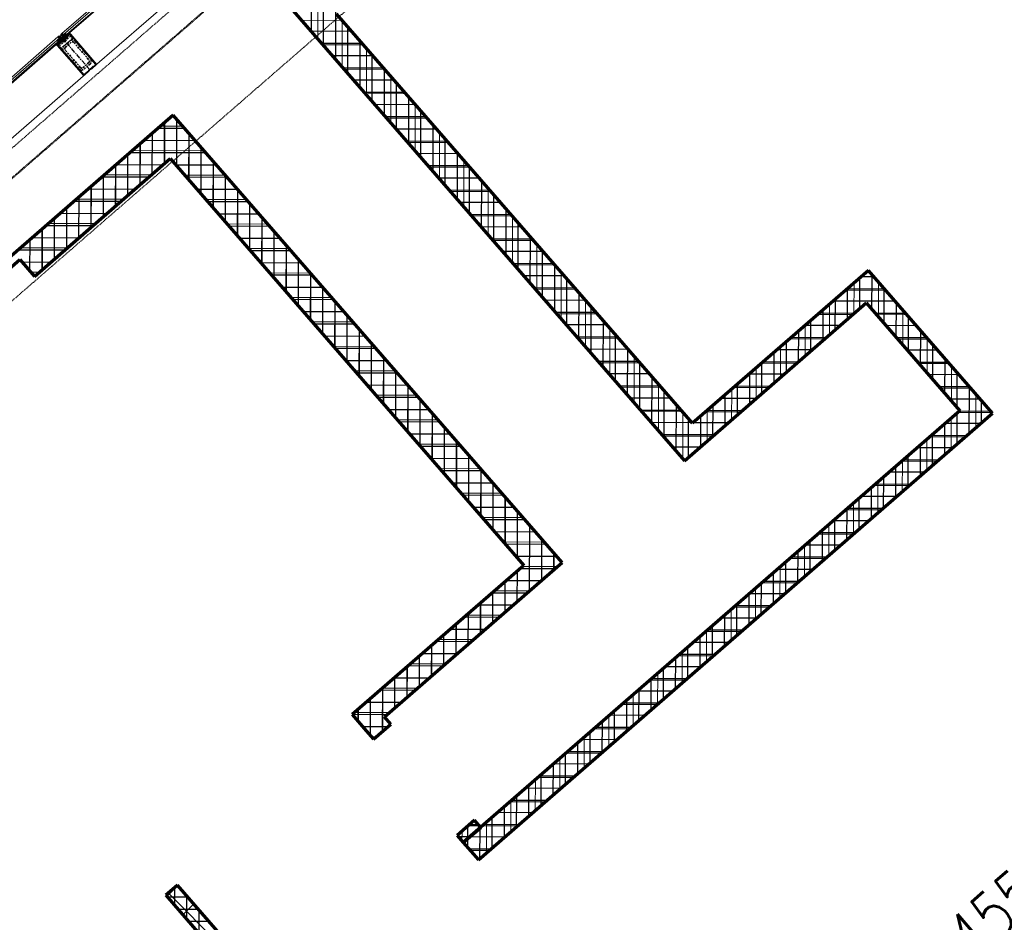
# Model space of a CAD drawing. Header units: millimetres. Extents: x 98667 to 994031, y -2704 to 533009.
# Tile 118 of 153: x 484224 to 490628, y 273657 to 279529. Entities that reach past the tile are written whole.
import ezdxf

# ---------------------------------------------------------------- set-up
doc = ezdxf.new("R2010")
doc.units = ezdxf.units.MM
for name, pattern in [('AP03000E0$0$CENTER', [50.8, 31.75, -6.35, 6.35, -6.35]), ('AP03000E0$0$HIDDEN', [9.525, 6.35, -3.175]), ('AP03000E0$0$HIDDENX2', [19.05, 12.7, -6.35])]:
    doc.linetypes.add(name, pattern=pattern)
for name, color, linetype, lineweight in [('A-WALL-FULL', 6, 'Continuous', 70), ('A-WALL-PATT', 5, 'Continuous', 15), ('AP03000E0$0$A-FLOR-EDGE', 1, 'AP03000E0$0$HIDDENX2', 15), ('AP03000E0$0$A-GLAZ-FULL-EXTR', 2, 'Continuous', 20), ('AP03000E0$0$A-GLAZ-MULL-EXTR', 3, 'Continuous', 35), ('AP03000E0$0$A-WALL-FNSH', 1, 'Continuous', 15)]:
    doc.layers.add(name, color=color, linetype=linetype, lineweight=lineweight)
doc.layers.add('A-WALL-PATT-50', color=5, linetype='Continuous')
doc.layers.add('A-XREF', color=7, linetype='Continuous')
doc.layers.add('AP03000E0$0$A-Slab Edge Guide', color=55, linetype='Continuous', lineweight=15, plot=False)
doc.styles.add('SOM-TEXT', font='SIMPLEX.shx', dxfattribs={"width": 0.8})

msp = doc.modelspace()

# ---------------------------------------------------------------- linework, layer by layer
at = {"color": 251, "linetype": 'AP03000E0$0$CENTER'}
msp.add_line((484682.1, 279201.4), (484485.3, 279427.8), dxfattribs=at)
at = {"layer": 'A-WALL-FULL', "color": 251, "linetype": 'ByBlock'}
for p, q in [((486002.5, 279586.8), (488547.3, 276659.2)), ((488600, 276903.5), (486284.6, 279567)), ((485221.4, 278907.8), (482644, 276667.4)), ((485221.4, 278907.8), (482644.1, 276667.4)), ((487751.6, 275997.2), (485221.4, 278907.8)), ((484319.2, 277858.5), (485201.6, 278625.7)), ((484324.8, 277863.4), (485201.7, 278625.7)), ((485201.6, 278625.7), (487502.4, 275979)), ((483933.5, 277715.4), (484224, 277968)), ((484224, 277968), (484319.2, 277858.5)), ((489743.5, 277897.4), (488600, 276903.5)), ((490550.4, 276968.6), (489743.5, 277897.4)), ((488547.3, 276659.2), (489728.4, 277686)), ((489728.4, 277686), (490338.8, 276983.5)), ((490338.8, 276983.5), (487108.8, 274175.7)), ((487207.2, 274062.5), (490550.4, 276968.6)), ((487502.4, 275979), (486385.3, 275007.8)), ((486596.8, 274993.2), (487751.6, 275997.2)), ((486385.3, 275007.8), (486477.6, 274901.8)), ((486637.2, 274946.8), (486596.8, 274993.2)), ((486524, 274848.4), (486637.2, 274946.8)), ((486477.6, 274901.8), (486524, 274848.4)), ((487181.7, 274320.4), (487068.5, 274222)), ((487222, 274274.1), (487181.7, 274320.4)), ((487068.5, 274222), (487108.8, 274175.7)), ((487108.8, 274175.7), (487222, 274274.1)), ((487108.8, 274175.7), (487207.2, 274062.5)), ((485250.3, 273897.9), (485174.8, 273832.3)), ((486446.7, 272521.5), (485250.3, 273897.9)), ((485174.8, 273832.3), (486128.7, 272734.9))]:
    msp.add_line(p, q, dxfattribs=at)
at = {"layer": 'A-WALL-PATT', "color": 251, "linetype": 'Continuous'}
for p, q in [((486162.1, 279403.1), (486163, 279726.4)), ((486321.6, 279524.5), (486055.9, 279525.3)), ((486320.3, 279221.1), (486321.2, 279525)), ((486459.9, 279365.4), (486194.3, 279366.1)), ((486478.6, 279039.1), (486479.4, 279342.9)), ((486598.2, 279206.3), (486332.6, 279207)), ((486636.8, 278857), (486637.7, 279160.9)), ((486736.6, 279047.1), (486470.9, 279047.9)), ((486795.1, 278675), (486795.9, 278978.9)), ((485284.2, 278835.6), (485138.7, 278836)), ((485166.8, 278595.4), (485167.6, 278861.1)), ((486874.9, 278888), (486609.3, 278888.7)), ((485325.3, 278483.4), (485326.1, 278787.3)), ((486953.3, 278492.9), (486954.2, 278796.8)), ((485007.7, 278457.1), (485008.4, 278722.7)), ((487013.2, 278728.9), (486747.6, 278729.6)), ((485422.5, 278676.4), (484956.7, 278677.7)), ((484848.6, 278318.8), (484849.3, 278584.4)), ((485483.5, 278301.4), (485484.4, 278605.3)), ((487111.6, 278310.9), (487112.4, 278614.8)), ((485078.5, 278518.6), (484774.6, 278519.5)), ((485560.9, 278517.3), (485295.2, 278518)), ((487151.6, 278569.8), (486885.9, 278570.5)), ((484689.5, 278180.4), (484690.2, 278446.1)), ((485641.8, 278119.4), (485642.6, 278423.3)), ((487289.9, 278410.6), (487024.2, 278411.4)), ((487269.8, 278128.8), (487270.7, 278432.7)), ((484896.5, 278360.4), (484592.6, 278361.2)), ((485699.2, 278358.2), (485433.6, 278358.9)), ((484530.3, 278042.1), (484531.1, 278307.7)), ((487428.2, 278251.5), (487162.6, 278252.2)), ((484714.4, 278202.1), (484410.5, 278203)), ((485837.5, 278199), (485571.9, 278199.8)), ((485800, 277937.3), (485800.9, 278241.2)), ((487428.1, 277946.8), (487428.9, 278250.7)), ((484371.2, 277903.8), (484371.9, 278169.4)), ((487566.6, 278092.4), (487300.9, 278093.1)), ((487586.3, 277764.7), (487587.2, 278068.6)), ((484532.4, 278043.9), (484228.5, 278044.7)), ((485975.9, 278039.9), (485710.2, 278040.6)), ((485958.3, 277755.3), (485959.1, 278059.2)), ((487704.9, 277933.2), (487439.2, 277934)), ((484350.3, 277885.6), (484295.5, 277885.8)), ((486114.2, 277880.8), (485848.5, 277881.5)), ((486116.5, 277573.2), (486117.4, 277877.1)), ((487744.6, 277582.7), (487745.4, 277886.6)), ((489649.7, 277617.6), (489650.2, 277816.3)), ((489808.4, 277594), (489809, 277821.9)), ((487843.2, 277774.1), (487577.6, 277774.8)), ((489855.4, 277768.5), (489596.1, 277769.3)), ((486252.5, 277721.6), (485986.9, 277722.4)), ((486274.8, 277391.2), (486275.6, 277695.1)), ((487902.8, 277400.6), (487903.7, 277704.5)), ((489490.6, 277479.3), (489491.1, 277678)), ((487981.6, 277615), (487715.9, 277615.7)), ((489966.6, 277411.8), (489967.3, 277639.8)), ((486390.9, 277562.5), (486125.2, 277563.2)), ((489641.3, 277610.4), (489414, 277611)), ((489993.7, 277609.4), (489794.5, 277610)), ((486433, 277209.1), (486433.9, 277513)), ((488061.1, 277218.6), (488061.9, 277522.5)), ((489331.4, 277340.9), (489332, 277539.7)), ((488119.9, 277455.8), (487854.2, 277456.6)), ((489459.3, 277452.1), (489231.9, 277452.8)), ((490131.9, 277450.3), (489932.7, 277450.8)), ((490124.9, 277229.7), (490125.5, 277457.7)), ((486529.2, 277403.4), (486263.5, 277404.1)), ((489172.3, 277202.6), (489172.8, 277401.4)), ((486591.3, 277027.1), (486592.1, 277331)), ((488258.2, 277296.7), (487992.5, 277297.4)), ((488219.3, 277036.5), (488220.2, 277340.5)), ((489277.3, 277293.9), (489049.9, 277294.5)), ((490270.2, 277291.1), (490071, 277291.7)), ((486667.5, 277244.2), (486401.9, 277245)), ((489013.2, 277064.2), (489013.7, 277263.1)), ((490283.1, 277047.6), (490283.7, 277275.5)), ((486749.5, 276845), (486750.4, 277149)), ((488396.5, 277137.6), (488130.9, 277138.3)), ((488377.6, 276854.5), (488378.4, 277158.4)), ((488854, 276925.9), (488854.6, 277124.8)), ((489095.3, 277135.6), (488867.8, 277136.3)), ((490408.4, 277132), (490209.3, 277132.6)), ((486805.9, 277085.1), (486540.2, 277085.8)), ((490441.4, 276873.9), (490442, 277093.4)), ((488534.9, 276978.4), (488269.2, 276979.2)), ((488535.8, 276672.4), (488536.7, 276976.4)), ((488913.3, 276977.4), (488685.7, 276978)), ((488694.9, 276787.5), (488695.4, 276986.5)), ((490546.7, 276972.9), (490327.3, 276973.5)), ((486944.2, 276926), (486678.5, 276926.7)), ((486907.8, 276663), (486908.6, 276966.9)), ((490282.3, 276735.6), (490282.8, 276934.8)), ((487066, 276480.9), (487066.9, 276784.9)), ((488731.3, 276819.1), (488407.5, 276820)), ((490123.1, 276597.2), (490123.7, 276796.5)), ((490373.2, 276814.6), (490145.3, 276815.2)), ((487082.5, 276766.9), (486816.9, 276767.6)), ((488549.2, 276660.9), (488545.9, 276660.9)), ((490191.2, 276656.4), (489963.2, 276657)), ((489964, 276458.9), (489964.5, 276658.1)), ((487220.9, 276607.7), (486955.2, 276608.5)), ((487224.3, 276298.9), (487225.1, 276602.8)), ((490009.1, 276498.1), (489781.2, 276498.7)), ((489804.9, 276320.6), (489805.4, 276519.8)), ((487359.2, 276448.6), (487093.5, 276449.3)), ((487382.5, 276116.9), (487383.4, 276420.8)), ((489827.1, 276339.9), (489599.1, 276340.5)), ((489645.7, 276182.2), (489646.3, 276381.5)), ((487497.5, 276289.5), (487231.9, 276290.2)), ((487540.4, 275813.6), (487541.6, 276238.7)), ((489486.6, 276043.9), (489487.2, 276243.1)), ((489645, 276181.6), (489417.1, 276182.2)), ((487635.9, 276130.3), (487370.2, 276131.1)), ((489327.5, 275905.6), (489328, 276104.8)), ((487699.6, 275951.9), (487699.9, 276056.7)), ((489463, 276023.4), (489235.1, 276024)), ((487721.9, 275971.3), (487494.3, 275972)), ((489168.3, 275767.2), (489168.9, 275966.5)), ((487381.3, 275675.2), (487381.9, 275874.2)), ((489009.2, 275628.9), (489009.8, 275828.1)), ((489280.9, 275865.1), (489053, 275865.7)), ((487539.9, 275813.1), (487312.3, 275813.7)), ((487222.2, 275536.9), (487222.7, 275735.9)), ((489098.9, 275706.9), (488871, 275707.5)), ((487357.9, 275654.8), (487130.3, 275655.5)), ((488850.1, 275490.6), (488850.6, 275689.8)), ((487063, 275398.5), (487063.6, 275597.5)), ((488916.8, 275548.6), (488688.9, 275549.3)), ((488690.9, 275352.3), (488691.5, 275551.5)), ((486903.9, 275260.2), (486904.5, 275459.2)), ((487175.8, 275496.6), (486948.2, 275497.2)), ((488734.8, 275390.4), (488506.9, 275391)), ((488531.8, 275213.9), (488532.4, 275413.1)), ((486744.8, 275121.8), (486745.3, 275320.8)), ((486993.8, 275338.3), (486766.2, 275339)), ((488372.7, 275075.6), (488373.2, 275274.8)), ((486811.8, 275180.1), (486584.2, 275180.7)), ((486585.4, 274901.8), (486586.2, 275182.4)), ((488552.8, 275232.1), (488324.8, 275232.8)), ((488213.5, 274937.3), (488214.1, 275136.5)), ((488370.7, 275073.9), (488142.8, 275074.5)), ((486629.8, 275021.8), (486402.2, 275022.5)), ((486426.8, 274960.1), (486427.1, 275044.1)), ((488054.4, 274798.9), (488055, 274998.2)), ((486541.2, 274863.3), (486510.9, 274863.4)), ((487895.3, 274660.6), (487895.8, 274859.8)), ((488188.7, 274915.6), (487960.8, 274916.3)), ((488006.6, 274757.4), (487778.7, 274758)), ((487736.1, 274522.3), (487736.7, 274721.5)), ((487577, 274383.9), (487577.6, 274583.2)), ((487824.6, 274599.1), (487596.7, 274599.8)), ((487642.5, 274440.9), (487414.6, 274441.5)), ((487417.9, 274245.6), (487418.4, 274444.8)), ((487213.9, 274283.3), (487139.3, 274283.5)), ((487460.5, 274282.6), (487232.6, 274283.3)), ((487258.8, 274107.3), (487259.3, 274306.5)), ((487100.2, 274185.5), (487100.4, 274249.7)), ((487278.4, 274124.4), (487153.1, 274124.7)), ((485180.8, 273825.3), (485251.9, 273896.1)), ((486003.2, 273031.7), (485192.1, 273847.3)), ((485285.2, 273705.3), (485356.3, 273776))]:
    msp.add_line(p, q, dxfattribs=at)
at = {"layer": 'A-WALL-PATT-50', "color": 251, "linetype": 'Continuous'}
for p, q in [((486278.8, 279268.9), (486280.4, 279828.4)), ((486199.7, 279359.9), (486200.8, 279759.2)), ((486120.6, 279450.9), (486121.2, 279690)), ((486357.9, 279177.9), (486358.8, 279481.7)), ((486383.8, 279452.9), (486118.2, 279453.6)), ((486453, 279373.3), (486187.4, 279374.1)), ((486437.1, 279086.8), (486437.9, 279390.7)), ((486522.2, 279293.8), (486256.5, 279294.5)), ((486516.2, 278995.8), (486517, 279299.7)), ((486591.3, 279214.2), (486325.7, 279214.9)), ((486595.3, 278904.8), (486596.1, 279208.7)), ((486660.5, 279134.6), (486394.9, 279135.4)), ((486674.4, 278813.8), (486675.3, 279117.7)), ((486729.7, 279055.1), (486464, 279055.8)), ((486753.6, 278722.7), (486754.4, 279026.6)), ((486798.8, 278975.5), (486533.2, 278976.2)), ((485227.8, 278900.5), (485213, 278900.5)), ((486868, 278895.9), (486602.4, 278896.7)), ((486832.7, 278631.7), (486833.5, 278935.6)), ((485165.7, 278594.4), (485166.4, 278860.1)), ((485245, 278575.8), (485245.9, 278879.7)), ((486911.8, 278540.7), (486912.6, 278844.6)), ((485086.1, 278525.3), (485086.9, 278790.9)), ((485296.9, 278820.9), (485121.9, 278821.4)), ((485324.1, 278484.8), (485325, 278788.6)), ((486937.2, 278816.4), (486671.5, 278817.1)), ((485006.6, 278456.1), (485007.3, 278721.7)), ((485366.1, 278741.3), (485030.9, 278742.3)), ((487006.3, 278736.8), (486740.7, 278737.5)), ((486990.9, 278449.7), (486991.8, 278753.6)), ((484927, 278386.9), (484927.7, 278652.6)), ((485435.3, 278661.8), (484939.9, 278663.1)), ((485403.3, 278393.7), (485404.1, 278697.6)), ((487075.5, 278657.2), (486809.9, 278658)), ((487070.1, 278358.6), (487070.9, 278662.5)), ((484847.4, 278317.8), (484848.2, 278583.4)), ((485152.8, 278583.2), (484848.9, 278584)), ((485504.4, 278582.2), (485238.8, 278582.9)), ((485482.4, 278302.7), (485483.2, 278606.6)), ((487144.7, 278577.7), (486879, 278578.4)), ((484767.9, 278248.6), (484768.6, 278514.2)), ((485561.5, 278211.7), (485562.4, 278515.6)), ((487149.2, 278267.6), (487150, 278571.5)), ((484688.3, 278179.4), (484689, 278445.1)), ((485061.7, 278504), (484757.8, 278504.9)), ((485573.6, 278502.6), (485308, 278503.4)), ((487213.8, 278498.1), (486948.2, 278498.8)), ((487228.3, 278176.6), (487229.1, 278480.5)), ((484970.7, 278424.9), (484666.8, 278425.8)), ((485642.8, 278423.1), (485377.1, 278423.8)), ((485640.6, 278120.7), (485641.5, 278424.6)), ((487283, 278418.6), (487017.3, 278419.3)), ((487307.4, 278085.6), (487308.3, 278389.5)), ((484879.7, 278345.8), (484575.8, 278346.6)), ((484608.7, 278110.3), (484609.5, 278375.9)), ((485711.9, 278343.5), (485446.3, 278344.2)), ((485719.8, 278029.6), (485720.6, 278333.5)), ((487352.2, 278339), (487086.5, 278339.7)), ((484788.7, 278266.7), (484484.8, 278267.5)), ((484529.2, 278041.1), (484529.9, 278306.7)), ((485781.1, 278263.9), (485515.5, 278264.7)), ((487421.3, 278259.4), (487155.7, 278260.2)), ((487386.6, 277994.6), (487387.4, 278298.5)), ((484697.6, 278187.6), (484393.8, 278188.4)), ((484449.6, 277971.9), (484450.3, 278237.6)), ((485798.9, 277938.6), (485799.7, 278242.5)), ((487465.7, 277903.5), (487466.5, 278207.4)), ((484370, 277902.8), (484370.8, 278168.4)), ((485850.3, 278184.4), (485584.6, 278185.1)), ((485878, 277847.6), (485878.9, 278151.5)), ((487490.5, 278179.9), (487224.8, 278180.6)), ((484290.6, 277891.3), (484291.2, 278099.2)), ((484606.6, 278108.4), (484302.7, 278109.3)), ((485919.4, 278104.8), (485653.8, 278105.5)), ((485957.1, 277756.6), (485958, 278060.5)), ((487559.7, 278100.3), (487294, 278101)), ((487544.8, 277812.5), (487545.6, 278116.4)), ((484515.6, 278029.3), (484211.7, 278030.1)), ((485988.6, 278025.2), (485723, 278026)), ((487628.8, 278020.7), (487363.2, 278021.5)), ((487623.9, 277721.5), (487624.8, 278025.4)), ((484424.6, 277950.2), (484239, 277950.7)), ((486057.8, 277945.7), (485792.1, 277946.4)), ((486036.3, 277665.6), (486037.1, 277969.5)), ((487698, 277941.2), (487432.3, 277941.9)), ((487703.1, 277630.5), (487703.9, 277934.4)), ((484333.6, 277871.1), (484308.2, 277871.1)), ((486115.4, 277574.5), (486116.2, 277878.4)), ((489766.8, 277641.8), (489767.5, 277869.7)), ((486126.9, 277866.1), (485861.3, 277866.8)), ((487767.2, 277861.6), (487501.5, 277862.3)), ((487782.2, 277539.4), (487783, 277843.3)), ((489687.5, 277650.5), (489688, 277849.2)), ((489779.4, 277856), (489696.2, 277856.3)), ((486196.1, 277786.5), (485930.5, 277787.3)), ((486194.5, 277483.5), (486195.4, 277787.4)), ((487836.3, 277782), (487570.7, 277782.8)), ((487861.3, 277448.4), (487862.1, 277752.3)), ((489848.5, 277776.5), (489605.2, 277777.1)), ((489607.9, 277581.3), (489608.5, 277780)), ((489846, 277550.7), (489846.6, 277778.7)), ((486265.3, 277707), (485999.6, 277707.7)), ((486273.6, 277392.5), (486274.5, 277696.4)), ((487905.5, 277702.5), (487639.8, 277703.2)), ((489917.6, 277696.9), (489514.1, 277698)), ((489528.4, 277512.2), (489528.9, 277710.9)), ((489925.1, 277459.6), (489925.7, 277687.6)), ((486334.4, 277627.4), (486068.8, 277628.1)), ((487974.7, 277622.9), (487709, 277623.6)), ((487940.4, 277357.4), (487941.3, 277661.3)), ((489650.4, 277618.3), (489423.1, 277618.9)), ((489448.8, 277443), (489449.3, 277641.7)), ((489986.8, 277617.3), (489787.6, 277617.9)), ((486403.6, 277547.8), (486138, 277548.6)), ((486352.8, 277301.5), (486353.6, 277605.4)), ((488019.6, 277266.4), (488020.4, 277570.3)), ((489369.2, 277373.8), (489369.8, 277572.6)), ((490004.2, 277368.6), (490004.8, 277596.5)), ((486431.9, 277210.4), (486432.7, 277514.4)), ((488043.8, 277543.3), (487778.2, 277544.1)), ((489289.7, 277304.6), (489290.2, 277503.4)), ((489559.4, 277539.1), (489332, 277539.8)), ((490055.9, 277537.8), (489856.7, 277538.3)), ((490083.3, 277277.5), (490084, 277505.5)), ((486472.8, 277468.3), (486207.1, 277469)), ((486511, 277119.4), (486511.9, 277423.3)), ((488113, 277463.8), (487847.3, 277464.5)), ((488098.7, 277175.3), (488099.5, 277479.3)), ((489210.1, 277235.5), (489210.6, 277434.3)), ((489468.4, 277460), (489241, 277460.6)), ((490125, 277458.2), (489925.8, 277458.8)), ((486541.9, 277388.7), (486276.3, 277389.4)), ((488182.2, 277384.2), (487916.5, 277384.9)), ((488177.8, 277084.3), (488178.6, 277388.2)), ((489130.5, 277166.3), (489131.1, 277365.1)), ((489377.4, 277380.9), (489150, 277381.5)), ((490194.2, 277378.6), (489995, 277379.2)), ((490162.5, 277186.4), (490163.1, 277414.4)), ((486611.1, 277309.1), (486345.4, 277309.9)), ((486590.1, 277028.4), (486591, 277332.3)), ((488251.3, 277304.6), (487985.7, 277305.4)), ((488256.9, 276993.3), (488257.8, 277297.2)), ((489051, 277097.1), (489051.5, 277296)), ((489286.4, 277301.8), (489058.9, 277302.4)), ((490263.3, 277299.1), (490064.1, 277299.6)), ((490241.6, 277095.4), (490242.2, 277323.3)), ((486680.3, 277229.6), (486414.6, 277230.3)), ((486669.3, 276937.4), (486670.1, 277241.3)), ((490320.7, 277004.3), (490321.3, 277232.3)), ((488320.5, 277225.1), (488054.8, 277225.8)), ((488336, 276902.3), (488336.9, 277206.2)), ((489195.4, 277222.6), (488967.9, 277223.3)), ((488971.4, 277027.9), (488971.9, 277226.8)), ((490332.4, 277219.5), (490133.2, 277220.1)), ((486749.4, 277150), (486483.8, 277150.7)), ((486748.4, 276846.4), (486749.2, 277150.3)), ((488389.7, 277145.5), (488124, 277146.2)), ((488415.2, 276811.3), (488416, 277115.2)), ((489104.4, 277143.5), (488876.9, 277144.2)), ((488891.8, 276958.8), (488892.4, 277157.6)), ((490401.6, 277139.9), (490202.4, 277140.5)), ((490399.6, 276837.6), (490400.5, 277141.2)), ((486818.6, 277070.5), (486552.9, 277071.2)), ((486827.5, 276755.3), (486828.4, 277059.2)), ((488458.8, 277065.9), (488193.1, 277066.7)), ((489013.4, 277064.4), (488785.8, 277065)), ((488812.3, 276889.6), (488812.8, 277088.5)), ((490470.7, 277060.4), (490271.5, 277060.9)), ((490479.2, 276906.8), (490479.6, 277050.1)), ((486887.8, 276990.9), (486622.1, 276991.6)), ((488528, 276986.4), (488262.3, 276987.1)), ((488494.3, 276720.2), (488495.1, 277024.1)), ((488922.3, 276985.3), (488694.8, 276985.9)), ((488732.7, 276820.4), (488733.2, 277019.3)), ((490539.8, 276980.8), (490336.4, 276981.4)), ((486956.9, 276911.3), (486691.3, 276912.1)), ((486906.6, 276664.3), (486907.5, 276968.2)), ((488597.1, 276906.8), (488331.5, 276907.5)), ((488573.6, 276682), (488574.3, 276933.1)), ((488653.1, 276751.2), (488653.7, 276950.2)), ((490320.1, 276768.4), (490320.6, 276967.7)), ((486985.8, 276573.3), (486986.6, 276877.2)), ((488831.3, 276906.2), (488603.7, 276906.8)), ((490240.5, 276699.3), (490241, 276898.5)), ((490473.3, 276901.6), (490245.4, 276902.3)), ((487026.1, 276831.8), (486760.4, 276832.5)), ((487064.9, 276482.3), (487065.7, 276786.2)), ((488740.3, 276827), (488400.6, 276828)), ((490382.3, 276822.5), (490154.4, 276823.1)), ((490160.9, 276630.1), (490161.5, 276829.3)), ((487095.3, 276752.2), (486829.6, 276752.9)), ((488649.3, 276747.9), (488469.8, 276748.4)), ((490291.2, 276743.4), (490063.3, 276744)), ((490081.4, 276560.9), (490081.9, 276760.2)), ((487164.4, 276672.6), (486898.8, 276673.4)), ((487144, 276391.2), (487144.8, 276695.2)), ((488558.3, 276668.8), (488539, 276668.8)), ((490200.2, 276664.3), (489972.3, 276664.9)), ((490001.8, 276491.8), (490002.3, 276691)), ((487233.6, 276593.1), (486967.9, 276593.8)), ((487223.1, 276300.2), (487224, 276604.1)), ((489922.2, 276422.6), (489922.8, 276621.8)), ((489842.7, 276353.4), (489843.2, 276552.7)), ((490109.2, 276585.1), (489881.3, 276585.8)), ((487302.8, 276513.5), (487037.1, 276514.2)), ((487302.3, 276209.2), (487303.1, 276513.1)), ((489763.1, 276284.3), (489763.6, 276483.5)), ((490018.2, 276506), (489790.3, 276506.6)), ((487371.9, 276433.9), (487106.3, 276434.7)), ((487381.4, 276118.2), (487382.2, 276422.1)), ((489683.5, 276215.1), (489684.1, 276414.3)), ((489927.2, 276426.9), (489699.2, 276427.5)), ((487441.1, 276354.4), (487175.4, 276355.1)), ((487460.5, 276027.1), (487461.3, 276331.1)), ((489604, 276145.9), (489604.5, 276345.2)), ((489836.1, 276347.8), (489608.2, 276348.4)), ((487510.3, 276274.8), (487244.6, 276275.5)), ((489745.1, 276268.6), (489517.2, 276269.3)), ((489524.4, 276076.8), (489525, 276276)), ((487539.3, 275812.6), (487540.5, 276240.1)), ((489444.8, 276007.6), (489445.4, 276206.8)), ((487579.4, 276195.2), (487313.8, 276196)), ((487618.9, 275881.7), (487619.6, 276149)), ((489654.1, 276189.5), (489426.2, 276190.1)), ((487648.6, 276115.7), (487382.9, 276116.4)), ((489563.1, 276110.4), (489335.2, 276111)), ((489365.3, 275938.4), (489365.8, 276137.7)), ((487717.8, 276036.1), (487452.1, 276036.8)), ((487698.4, 275950.9), (487698.7, 276058)), ((489472, 276031.3), (489244.1, 276031.9)), ((489285.7, 275869.3), (489286.3, 276068.5)), ((487705.1, 275956.8), (487477.5, 275957.4)), ((489381, 275952.1), (489153.1, 275952.8)), ((489206.1, 275800.1), (489206.7, 275999.3)), ((487459.7, 275743.4), (487460.3, 275942.4)), ((489126.6, 275730.9), (489127.1, 275930.2)), ((487380.2, 275674.2), (487380.7, 275873.2)), ((487614.1, 275877.6), (487386.5, 275878.3)), ((489047, 275661.8), (489047.6, 275861)), ((489290, 275873), (489062.1, 275873.6)), ((487523.1, 275798.5), (487295.5, 275799.1)), ((487300.6, 275605), (487301.1, 275804)), ((488967.4, 275592.6), (488968, 275791.8)), ((489199, 275793.9), (488971.1, 275794.5)), ((487432.1, 275719.4), (487204.5, 275720)), ((487221, 275535.9), (487221.6, 275734.9)), ((489108, 275714.8), (488880, 275715.4)), ((488887.9, 275523.4), (488888.4, 275722.7)), ((487341.1, 275640.3), (487113.5, 275640.9)), ((487141.5, 275466.7), (487142, 275665.7)), ((489016.9, 275635.6), (488789, 275636.3)), ((488808.3, 275454.3), (488808.9, 275653.5)), ((487061.9, 275397.5), (487062.4, 275596.5)), ((488728.7, 275385.1), (488729.3, 275584.3)), ((486982.3, 275328.4), (486982.9, 275527.3)), ((487250.1, 275561.1), (487022.5, 275561.8)), ((488649.2, 275315.9), (488649.7, 275515.2)), ((488925.9, 275556.5), (488698, 275557.1)), ((486902.8, 275259.2), (486903.3, 275458.2)), ((487159.1, 275482), (486931.5, 275482.6)), ((488569.6, 275246.8), (488570.2, 275446)), ((488834.9, 275477.4), (488607, 275478)), ((486823.2, 275190), (486823.7, 275389)), ((487068.1, 275402.9), (486840.5, 275403.5)), ((488490, 275177.6), (488490.6, 275376.8)), ((488743.9, 275398.3), (488516, 275398.9)), ((486743.6, 275120.8), (486744.2, 275319.8)), ((486977, 275323.8), (486749.5, 275324.4)), ((488410.5, 275108.4), (488411, 275307.7)), ((488652.8, 275319.1), (488424.9, 275319.8)), ((486886, 275244.6), (486658.4, 275245.3)), ((486664.1, 275051.7), (486664.6, 275250.6)), ((486584.3, 274900.8), (486585, 275181.4)), ((488330.9, 275039.3), (488331.5, 275238.5)), ((488561.8, 275240), (488333.9, 275240.6)), ((486795, 275165.5), (486567.4, 275166.1)), ((488470.8, 275160.9), (488242.9, 275161.5)), ((488251.3, 274970.1), (488251.9, 275169.3)), ((486704, 275086.4), (486476.4, 275087)), ((486504.8, 274870.5), (486505.5, 275112.3)), ((488379.8, 275081.8), (488151.9, 275082.4)), ((488171.8, 274901), (488172.3, 275100.2)), ((486613, 275007.3), (486385.4, 275007.9)), ((486425.7, 274961.4), (486425.9, 275043.1)), ((488288.8, 275002.6), (488060.8, 275003.3)), ((488092.2, 274831.8), (488092.8, 275031)), ((486615.4, 274927.9), (486454.5, 274928.3)), ((488197.7, 274923.5), (487969.8, 274924.1)), ((488012.6, 274762.6), (488013.2, 274961.8)), ((487933.1, 274693.5), (487933.6, 274892.7)), ((486524.4, 274848.8), (486523.7, 274848.8)), ((487853.5, 274624.3), (487854.1, 274823.5)), ((488106.7, 274844.4), (487878.8, 274845)), ((487774, 274555.1), (487774.5, 274754.4)), ((488015.7, 274765.3), (487787.8, 274765.9)), ((487694.4, 274486), (487694.9, 274685.2)), ((487924.7, 274686.1), (487696.8, 274686.8)), ((487833.6, 274607), (487605.7, 274607.6)), ((487614.8, 274416.8), (487615.4, 274616)), ((487535.3, 274347.6), (487535.8, 274546.9)), ((487455.7, 274278.5), (487456.2, 274477.7)), ((487742.6, 274527.9), (487514.7, 274528.5)), ((487651.6, 274448.8), (487423.7, 274449.4)), ((487560.6, 274369.6), (487332.7, 274370.3)), ((487376.1, 274209.3), (487376.7, 274408.5)), ((487138, 274201), (487138.2, 274282.5)), ((487207, 274291.2), (487148.4, 274291.4)), ((487469.6, 274290.5), (487241.6, 274291.1)), ((487296.6, 274140.1), (487297.1, 274339.4)), ((487217, 274071), (487217.5, 274270.2)), ((487217.5, 274270.2), (487217.6, 274279.1)), ((487150.6, 274212), (487077, 274212.2)), ((487137.8, 274142.3), (487138, 274201)), ((487378.5, 274211.4), (487150.6, 274212)), ((487287.5, 274132.3), (487146.2, 274132.7)), ((485231.8, 273766.7), (485232.1, 273882.1)), ((485317.8, 273820.2), (485184.9, 273820.6)), ((485310.9, 273675.7), (485311.3, 273827.7)), ((485387, 273740.6), (485254.1, 273741)), ((485390, 273584.7), (485390.4, 273736.7)), ((485456.2, 273661.1), (485323.3, 273661.4))]:
    msp.add_line(p, q, dxfattribs=at)
at = {"layer": 'AP03000E0$0$A-FLOR-EDGE', "color": 251, "linetype": 'AP03000E0$0$HIDDEN'}
msp.add_line((461507.2, 258989.4), (576977.7, 359366.5), dxfattribs=at)
at = {"layer": 'AP03000E0$0$A-GLAZ-FULL-EXTR', "color": 251}
for p, q in [((484498.5, 279439.3), (485604.1, 280400.4)), ((485612, 280391.3), (484506.4, 279430.2)), ((484514.2, 279421.1), (485619.9, 280382.3)), ((485623.8, 280377.7), (484518.2, 279416.6)), ((484695.3, 279212.8), (485801, 280174)), ((483366.4, 278455.2), (484472.1, 279416.3)), ((484480, 279407.2), (483374.3, 278446.1)), ((484480, 279407.2), (484470.9, 279399.4)), ((484472.1, 279416.3), (484480, 279407.2)), ((484487.8, 279398.2), (484480, 279407.2)), ((484506.4, 279430.2), (484498.5, 279439.3)), ((484506.4, 279430.2), (484515.4, 279438.1)), ((484514.2, 279421.1), (484506.4, 279430.2)), ((484523.3, 279429), (484514.2, 279421.1)), ((484518.2, 279416.6), (484514.2, 279421.1)), ((484515.4, 279438.1), (484523.3, 279429)), ((484517.4, 279435.8), (484521.9, 279439.7)), ((484521.3, 279431.3), (484517.4, 279435.8)), ((484520, 279442), (484527.8, 279433)), ((484525.9, 279435.2), (484521.3, 279431.3)), ((484521.9, 279439.7), (484525.9, 279435.2)), ((483382.2, 278437.1), (484487.8, 279398.2)), ((484491.8, 279393.7), (483386.1, 278432.5)), ((484466.4, 279395.4), (484474.2, 279386.4)), ((484472.9, 279397.1), (484468.3, 279393.2)), ((484468.3, 279393.2), (484472.3, 279388.6)), ((484470.9, 279399.4), (484478.8, 279390.3)), ((484472.3, 279388.6), (484476.8, 279392.6)), ((484476.8, 279392.6), (484472.9, 279397.1)), ((484478.8, 279390.3), (484487.8, 279398.2)), ((484487.8, 279398.2), (484491.8, 279393.7)), ((483563.3, 278228.8), (484668.9, 279189.9))]:
    msp.add_line(p, q, dxfattribs=at)
at = {"layer": 'AP03000E0$0$A-GLAZ-FULL-EXTR', "color": 251, "linetype": 'Continuous'}
for p, q in [((484478, 279391.1), (484478.1, 279405.6)), ((484479, 279406.4), (484480.7, 279406.4)), ((484481.2, 279392.4), (484481.3, 279405.7)), ((484506.8, 279429.7), (484506.8, 279430.6)), ((484507.8, 279428.5), (484522.7, 279428.5)), ((484508.1, 279431.7), (484521, 279431.6)), ((484509.9, 279426.1), (484510, 279433.3)), ((484510.6, 279425.3), (484519, 279425.3)), ((484511.7, 279434.8), (484518.3, 279434.8)), ((484513.1, 279422.5), (484513.2, 279436.1)), ((484513.4, 279422.1), (484515.4, 279422.1)), ((484515.4, 279438), (484515.5, 279438)), ((484516.3, 279422.9), (484516.3, 279437)), ((484519.5, 279425.7), (484519.5, 279433.4)), ((484522.6, 279428.5), (484522.7, 279429.8)), ((484471.7, 279400.1), (484486.2, 279400)), ((484471.7, 279398.4), (484471.7, 279400.1)), ((484473, 279396.9), (484486.3, 279396.9)), ((484474.9, 279394.8), (484474.9, 279402.9)), ((484475.4, 279403.2), (484483.5, 279403.2)), ((484475.8, 279393.7), (484482.7, 279393.7)), ((484478.6, 279390.5), (484479, 279390.5)), ((484484.4, 279395.2), (484484.4, 279402.1)), ((484487.6, 279398), (484487.6, 279398.4))]:
    msp.add_line(p, q, dxfattribs=at)
at = {"layer": 'AP03000E0$0$A-GLAZ-MULL-EXTR', "color": 251}
for p, q in [((484479.6, 279422.9), (484475.9, 279419.6)), ((484475.9, 279419.6), (484498.8, 279393.2)), ((484505.9, 279392.7), (484479.6, 279422.9)), ((484494.7, 279436), (484491, 279432.7)), ((484491, 279432.7), (484517.2, 279402.5)), ((484517.7, 279409.6), (484494.7, 279436)), ((484504.1, 279387.1), (484535.8, 279414.7)), ((484533.8, 279416.9), (484505.9, 279392.7)), ((484517.2, 279402.5), (484521, 279405.8)), ((484549.8, 279437.4), (484517.7, 279409.6)), ((484521, 279405.8), (484550.8, 279431.7)), ((484529.5, 279426.5), (484550.3, 279444.5)), ((484532.8, 279422.7), (484529.5, 279426.5)), ((484549.8, 279437.4), (484532.8, 279422.7)), ((484535.8, 279414.7), (484533.8, 279416.9)), ((484550.3, 279444.5), (484549.8, 279437.4)), ((484553, 279433.7), (484549.8, 279437.4)), ((484550.8, 279431.7), (484588.2, 279388.7)), ((484723.6, 279237.4), (484553, 279433.7)), ((484480.4, 279383.8), (484459.7, 279365.8)), ((484459.7, 279365.8), (484466.7, 279365.3)), ((484498.8, 279393.2), (484466.7, 279365.3)), ((484466.7, 279365.3), (484483.7, 279380)), ((484466.7, 279365.3), (484470, 279361.5)), ((484470, 279361.5), (484640.6, 279165.3)), ((484472.3, 279363.5), (484502.1, 279389.4)), ((484509.7, 279320.5), (484472.3, 279363.5)), ((484483.7, 279380), (484480.4, 279383.8)), ((484502.1, 279389.4), (484504.1, 279387.1)), ((484588.2, 279388.7), (484719.4, 279237.7)), ((484640.9, 279169.5), (484509.7, 279320.5)), ((484702.3, 279226.9), (484670.6, 279199.3)), ((484676.4, 279200.3), (484704.3, 279224.6)), ((484719.4, 279237.7), (484687.7, 279210.2)), ((484689.7, 279207.9), (484723.6, 279237.4)), ((484704.3, 279224.6), (484702.3, 279226.9)), ((484640.6, 279165.3), (484678.3, 279198.1)), ((484672.6, 279197.1), (484640.9, 279169.5)), ((484670.6, 279199.3), (484672.6, 279197.1)), ((484678.3, 279198.1), (484676.4, 279200.3)), ((484687.7, 279210.2), (484689.7, 279207.9))]:
    msp.add_line(p, q, dxfattribs=at)
at = {"layer": 'AP03000E0$0$A-GLAZ-MULL-EXTR', "color": 251, "linetype": 'AP03000E0$0$HIDDENX2'}
for p, q in [((484568.9, 279407.7), (484493.5, 279342.1)), ((484518.1, 279390), (484555.8, 279422.8)), ((484555.8, 279422.8), (484568.9, 279407.7)), ((484480.4, 279357.2), (484518.1, 279390)), ((484493.5, 279342.1), (484480.4, 279357.2)), ((484512.3, 279358.5), (484550.1, 279391.3)), ((484520.5, 279349.1), (484558.3, 279381.9)), ((484575.9, 279380.7), (484674.3, 279267.5)), ((484585.4, 279388.9), (484683.8, 279275.7)), ((484608.3, 279210.1), (484509.9, 279323.3)), ((484617.7, 279218.3), (484519.3, 279331.5)), ((484673.1, 279249.8), (484635.4, 279217)), ((484681.3, 279240.4), (484643.6, 279207.6))]:
    msp.add_line(p, q, dxfattribs=at)
at = {"layer": 'AP03000E0$0$A-GLAZ-MULL-EXTR', "color": 251, "linetype": 'Continuous'}
for p, q in [((484530.1, 279425.7), (484530.1, 279427)), ((484530.9, 279427.7), (484538.5, 279427.6)), ((484531.2, 279424.5), (484534.9, 279424.5)), ((484533.3, 279423.1), (484533.3, 279429.8)), ((484534.5, 279430.8), (484542.1, 279430.8)), ((484536.5, 279425.9), (484536.5, 279432.5)), ((484538.2, 279434), (484545.8, 279434)), ((484539.7, 279428.7), (484539.7, 279435.3)), ((484541.8, 279437.2), (484549.4, 279437.1)), ((484542.8, 279431.4), (484542.9, 279438.1)), ((484545.4, 279440.3), (484550, 279440.3)), ((484546, 279434.2), (484546.1, 279440.8)), ((484549.1, 279443.5), (484550.2, 279443.5)), ((484549.2, 279437), (484549.2, 279443.6)), ((484460, 279365.7), (484460, 279366.1)), ((484461.8, 279367.6), (484469.4, 279367.6)), ((484463.2, 279365.5), (484463.2, 279368.8)), ((484465.5, 279370.8), (484473, 279370.8)), ((484466.4, 279365.3), (484466.4, 279371.6)), ((484469.1, 279373.9), (484476.7, 279373.9)), ((484469.6, 279367.7), (484469.6, 279374.4)), ((484472.7, 279377.1), (484480.3, 279377.1)), ((484472.7, 279370.5), (484472.8, 279377.1)), ((484475.9, 279373.3), (484476, 279379.9)), ((484476.4, 279380.3), (484483.5, 279380.2)), ((484479.1, 279376), (484479.1, 279382.7)), ((484480, 279383.4), (484480.8, 279383.4)), ((484482.3, 279378.8), (484482.3, 279381.7))]:
    msp.add_line(p, q, dxfattribs=at)
at = {"layer": 'AP03000E0$0$A-GLAZ-MULL-EXTR', "color": 251}
for centre in [(484473.1, 279418.9), (484473.8, 279418.2), (484474.4, 279417.4), (484475.1, 279416.7), (484475.7, 279415.9), (484476.4, 279415.2), (484495.7, 279438.6), (484496.4, 279437.9), (484497, 279437.1), (484497.7, 279436.4), (484498.4, 279435.6), (484499, 279434.8)]:
    msp.add_arc(centre, 2.83, 249.06066, 12.93934, dxfattribs=at)
at = {"layer": 'AP03000E0$0$A-GLAZ-MULL-EXTR', "color": 251, "linetype": 'AP03000E0$0$HIDDENX2'}
for centre, radius, start, end in [((484528.7, 279339.7), 25, 131, 221), ((484528.7, 279339.7), 12.5, 131, 221), ((484566.5, 279372.5), 25, 41, 131), ((484566.5, 279372.5), 12.5, 41, 131), ((484627.2, 279226.5), 12.5, 221, 311), ((484664.9, 279259.3), 12.5, 311, 41), ((484664.9, 279259.3), 25, 311, 41), ((484627.2, 279226.5), 25, 221, 311)]:
    msp.add_arc(centre, radius, start, end, dxfattribs=at)
at = {"layer": 'AP03000E0$0$A-Slab Edge Guide', "color": 251, "linetype": 'AP03000E0$0$HIDDEN'}
msp.add_line((461999.2, 258423.4), (577469.8, 358800.4), dxfattribs=at)
at = {"layer": 'AP03000E0$0$A-WALL-FNSH', "color": 251, "linetype": 'AP03000E0$0$HIDDEN'}
for p, q in [((461602.3, 258880), (577072.8, 359257)), ((461605.6, 258876.2), (577076.1, 359253.3))]:
    msp.add_line(p, q, dxfattribs=at)

# ---------------------------------------------------------------- texts
at = {"layer": 'A-XREF', "color": 251, "style": 'SOM-TEXT', "width": 0.8}
msp.add_text('4455', height=300, rotation=40.97662, dxfattribs=at).set_placement((490262.6, 273259.9))

doc.saveas('drawing.dxf')
